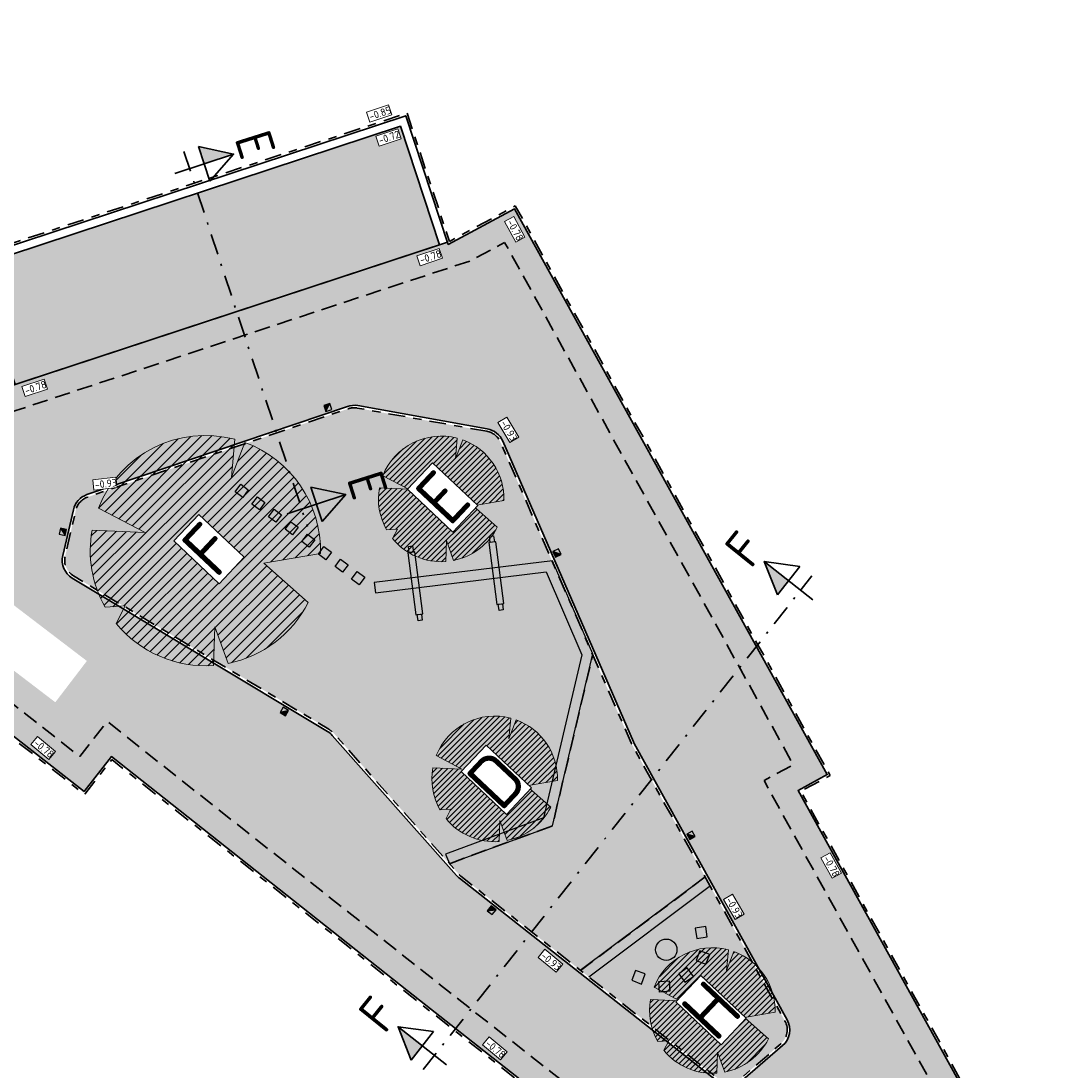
# Model space of a CAD drawing. Header units: metres. Extents: x 104013 to 108981, y 427946 to 428479.
# Tile 12 of 256: x 104501 to 104551, y 428207 to 428257. Entities that reach past the tile are written whole.
import ezdxf

# ---------------------------------------------------------------- set-up
doc = ezdxf.new("R2010")
doc.units = ezdxf.units.M
for name, pattern in [('DASHDOT', [1, 0.5, -0.25, 0, -0.25]), ('DASHED2', [0.375, 0.25, -0.125]), ('VH-OPSLUITBAND', [10, 4, -2, 2, -2])]:
    doc.linetypes.add(name, pattern=pattern)
for name, color, linetype, true_color in [('_ERFTOEGANGSWEG', 2, 'Continuous', 0xffff00), ('N-WE-VH-RITTERTEGEL', 7, 'Continuous', 0xa5cd98), ('N-WE-VH-VERHARDING-AP_GROEN1', 7, 'Continuous', 0xdbffb8), ('N-WE-VH-VERHARDING-AP_PLEIN', 7, 'Continuous', 0x7f6f3f), ('N-WE-VH-VERHARDING-AP_RIJBAAN-ELEMENT', 7, 'Continuous', 0x7f4f3f)]:
    doc.layers.add(name, color=color, linetype=linetype, true_color=true_color)
for name, color, linetype in [('_Spelen', 10, 'Continuous'), ('N-WE-RI-HWA_KOLK_STRAATKOLK-S', 10, 'Continuous'), ('N-WE-VH-VERHARDING-AP_BEBOUWING', 41, 'Continuous')]:
    doc.layers.add(name, color=color, linetype=linetype)
for name, color, linetype, lineweight in [('B-WE-OG-BEBOUWING_STRAATNAAM-T35', 50, 'Continuous', 35), ('N-WE-GR-BOOM-S (Cydonia oblonga)', 117, 'Continuous', 0), ("N-WE-GR-BOOM-S (Hibiscus syriacus 'Marina')", 40, 'Continuous', 0), ('N-WE-GR-BOOM-S (Magnolia kobus)', 32, 'Continuous', 0), ('N-WE-GR-BOOM-S (Prunus cerasifera)', 30, 'Continuous', 0), ('N-WE-GR-SOORTAANDUIDING-T25 (BOMEN)', 7, 'Continuous', 0), ('N-WE-GW-HOOGTE_AFWERKHOOGTE-T25', 7, 'Continuous', 0), ('N-WE-VH-KANTOPSLUITING_OPSLUITBAND-G', 150, 'VH-OPSLUITBAND', 35), ('N-WE-VH-VERHARDING-G', 7, 'Continuous', 35), ('X-XX-AL-VERWIJZING_DOORSNEDE-S', 7, 'Continuous', 35)]:
    doc.layers.add(name, color=color, linetype=linetype, lineweight=lineweight)
doc.styles.add('NLCS-ISO-M200-T25', font='NLCS-ISO.ttf', dxfattribs={"height": 0.5})
doc.styles.add('NLCS-ISO-M200-T35', font='NLCS-ISO.ttf', dxfattribs={"height": 0.7000000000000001})
doc.styles.add('NLCS-ISO-M500-T25', font='NLCS-ISO.ttf', dxfattribs={"height": 1.25})

# ---------------------------------------------------------------- blocks, each defined once
blk = doc.blocks.new('SGR-BOOM_08')
h = blk.add_hatch()
h.set_pattern_fill('ANSI31', color=256, scale=0.1)
h.set_pattern_definition([(45, (0, 0), (-0.2245064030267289, 0.2245064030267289), [])])
h.paths.add_polyline_path([(1.729677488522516, 4.72825667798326), (1.139276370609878, 3.206509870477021), (1.287418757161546, 4.867314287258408, 0.3794379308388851), (-4.677869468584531, 1.861647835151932), (-2.630086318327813, 0.7854955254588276), (-4.954333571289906, 0.8959767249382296, 0.1748934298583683), (-4.384991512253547, -2.473872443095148), (-3.501537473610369, -2.418451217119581), (-3.897906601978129, -3.186615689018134, 0.2439594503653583), (0.3605688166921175, -5.021771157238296), (0.4192016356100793, -3.330164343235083), (0.9916979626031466, -4.936064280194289, 0.2301548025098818), (4.494088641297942, -2.269661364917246), (2.562831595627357, -0.5501398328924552), (5.033028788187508, -0.1296790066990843, 0.3219437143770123)])
h.paths.add_polyline_path([(0.15, 0, -1), (-0.15, 0, -1)], flags=16)
at = {"ltscale": 20, "flags": 128}
for points in [[(1.287419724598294, 4.867325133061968), (1.139276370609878, 3.206509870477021), (1.729681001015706, 4.728265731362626)], [(-4.954350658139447, 0.8959775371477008), (-2.630086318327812, 0.7854955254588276), (-4.677881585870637, 1.861654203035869)], [(5.033035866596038, -0.1296778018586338), (2.562831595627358, -0.5501398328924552), (4.494110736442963, -2.269681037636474)], [(-3.897908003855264, -3.186618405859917), (-3.501537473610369, -2.418451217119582), (-4.385006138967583, -2.473873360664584)], [(0.991715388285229, -4.936113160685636), (0.4192016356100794, -3.330164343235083), (0.3605683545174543, -5.021784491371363)]]:
    blk.add_lwpolyline(points, dxfattribs=at)
blk.add_lwpolyline([(5.033028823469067, -0.129677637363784, 0.3219436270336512), (1.729677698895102, 4.72825660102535, 0.3219436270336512)], format="xyb", dxfattribs=at)
blk.add_circle((0, 0), 0.15)
at = {"ltscale": 20}
for start, end in [(75.18440999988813, 158.298953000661), (169.7490490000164, 209.4302330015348), (281.3600670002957, 333.2046490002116), (219.2666920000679, 274.1068389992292)]:
    blk.add_arc((0, 0), 5.034699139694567, start, end, dxfattribs=at)
blk = doc.blocks.new('Straatkolk')
h = blk.add_hatch(color=256)
h.paths.add_polyline_path([(0.1806648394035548, 0.02059036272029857), (0.1830647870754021, 0.04605545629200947), (-0.02402117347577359, 0.2107676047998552), (-0.210767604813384, -0.02402117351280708)])
h.paths.add_polyline_path([(0.210767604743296, 0.02402117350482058), (0.1830647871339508, 0.04605545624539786), (0.1806648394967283, 0.02059036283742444)])
blk.add_lwpolyline([(-0.2107676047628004, -0.02402117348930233), (0.02402117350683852, -0.2107676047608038), (0.2107676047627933, 0.02402117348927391), (-0.02402117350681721, 0.2107676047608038)], close=True)
blk.add_lwpolyline([(-0.2107676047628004, -0.02402117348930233), (0.2107676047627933, 0.02402117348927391)])
blk = doc.blocks.new('*U765')
at = {"linetype": 'DASHDOT', "ltscale": 0.1}
h = blk.add_hatch(color=256, dxfattribs=at)
h.paths.add_polyline_path([(0.847416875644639, 0.279158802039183), (0.2170977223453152, 0.4148941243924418), (0.1943651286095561, 0.3605118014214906), (0.2824722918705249, 0.0930529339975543)])
h.paths.add_polyline_path([(0.2170977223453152, 0.4148941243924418), (0.1733466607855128, 0.4243156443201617), (0.1943651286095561, 0.3605118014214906)])
h = blk.add_hatch(color=256, dxfattribs=at)
h.paths.add_polyline_path([(3.00569279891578, -6.272522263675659), (2.375373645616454, -6.136786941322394), (2.352641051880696, -6.191169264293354), (2.440748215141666, -6.458628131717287)])
h.paths.add_polyline_path([(2.375373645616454, -6.136786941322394), (2.331622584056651, -6.127365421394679), (2.352641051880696, -6.191169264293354)])
at = {"linetype": 'DASHDOT', "ltscale": 0.8}
blk.add_line((-0.1091256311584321, 0.3312627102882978), (2.267401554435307, -6.882943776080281), dxfattribs=at)
for points in [[(-0.2824722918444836, -0.09305293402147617), (0.8474168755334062, 0.2791588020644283), (0.17334666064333, 0.4243156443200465)], [(0.17334666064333, 0.4243156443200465), (0.3915979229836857, -0.2382097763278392)], [(-0.2824722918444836, -0.09305293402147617), (0.8474168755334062, 0.2791588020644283), (0.3915979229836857, -0.2382097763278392)], [(1.875803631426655, -6.644733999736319), (3.005692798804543, -6.272522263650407), (2.331622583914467, -6.1273654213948)], [(2.331622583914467, -6.1273654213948), (2.549873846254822, -6.789890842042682)], [(1.875803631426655, -6.644733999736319), (3.005692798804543, -6.272522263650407), (2.549873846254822, -6.789890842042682)]]:
    blk.add_lwpolyline(points)
at = {"linetype": 'DASHDOT', "ltscale": 0.1, "style": 'NLCS-ISO-M200-T35'}
for p in [(0.8563487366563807, 0.5873819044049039), (3.014624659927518, -5.964299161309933)]:
    blk.add_text('E', height=0.6999999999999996, rotation=287.5591930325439, dxfattribs=at).set_placement(p)
blk = doc.blocks.new('*U766')
at = {"linetype": 'DASHDOT', "ltscale": 0.1}
h = blk.add_hatch(color=256, dxfattribs=at)
h.paths.add_polyline_path([(6.345388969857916, 9.504339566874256), (6.58073470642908, 8.904057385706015), (6.638618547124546, 8.915178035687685), (6.812784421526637, 9.136454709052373)])
h.paths.add_polyline_path([(6.58073470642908, 8.904057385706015), (6.597070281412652, 8.862391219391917), (6.638618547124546, 8.915178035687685)])
h = blk.add_hatch(color=256, dxfattribs=at)
h.paths.add_polyline_path([(-0.701093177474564, 0.5518272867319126), (-0.4657474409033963, -0.04845489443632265), (-0.4078636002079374, -0.03733424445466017), (-0.2336977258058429, 0.1839424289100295)])
h.paths.add_polyline_path([(-0.4657474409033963, -0.04845489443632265), (-0.4494118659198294, -0.09012106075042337), (-0.4078636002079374, -0.03733424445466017)])
at = {"linetype": 'DASHDOT', "ltscale": 0.8}
blk.add_line((-0.2157141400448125, -0.2740634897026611), (7.262196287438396, 9.226575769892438), dxfattribs=at)
for points in [[(7.280179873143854, 8.768569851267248), (6.345388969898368, 9.504339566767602), (6.597070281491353, 8.862391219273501)], [(7.280179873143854, 8.768569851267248), (6.345388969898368, 9.504339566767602), (7.028498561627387, 9.410518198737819)], [(6.597070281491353, 8.862391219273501), (7.028498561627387, 9.410518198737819)], [(0.2336977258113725, -0.1839424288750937), (-0.701093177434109, 0.5518272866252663), (-0.4494118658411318, -0.09012106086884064)], [(0.2336977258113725, -0.1839424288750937), (-0.701093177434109, 0.5518272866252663), (-0.01798358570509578, 0.458005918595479)], [(-0.4494118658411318, -0.09012106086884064), (-0.01798358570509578, 0.458005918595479)]]:
    blk.add_lwpolyline(points)
at = {"linetype": 'DASHDOT', "ltscale": 0.1, "style": 'NLCS-ISO-M200-T35'}
for p in [(6.083609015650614, 9.341390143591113), (-0.9628731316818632, 0.3888778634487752)]:
    blk.add_text('F', height=0.6999999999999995, rotation=51.11998504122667, dxfattribs=at).set_placement(p)

msp = doc.modelspace()

# ---------------------------------------------------------------- hatches: boundary and pattern name
at = {"layer": '_ERFTOEGANGSWEG'}
h = msp.add_hatch(color=256, dxfattribs=at)
h.dxf.hatch_style = 1
h.paths.add_polyline_path([(104483.2857906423, 428252.9121713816), (104478.3830163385, 428249.4534426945), (104483.5474127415, 428242.1330490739, -0.330963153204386), (104483.5177813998, 428240.9402589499), (104481.2292507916, 428238.0161611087), (104504.3112848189, 428219.9511221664), (104505.6234928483, 428221.6284141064), (104519.9090706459, 428210.3299836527), (104539.1563157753, 428195.1805635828), (104548.132536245, 428202.8640093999), (104538.6502334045, 428220.0003582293), (104540.0546037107, 428220.7671198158), (104525.0130260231, 428247.98594274), (104521.8270880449, 428246.2663167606), (104521.7895972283, 428246.3796906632), (104494.9893776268, 428237.5510758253, -0.329899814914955), (104493.8593717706, 428237.9244032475), (104491.1833095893, 428241.7176497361)])
h.paths.add_polyline_path([(104479.7766095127, 428249.2127750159), (104483.0451257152, 428251.5185941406), (104490.3661871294, 428241.1411856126), (104493.8958518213, 428236.1379804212), (104522.8218548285, 428245.6668776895), (104524.6166872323, 428246.6356474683), (104538.693209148, 428221.1631627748), (104537.2883470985, 428220.3961327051), (104546.8627203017, 428203.0933949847), (104539.1297092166, 428196.4741088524), (104520.5284837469, 428211.1150497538), (104505.4553269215, 428223.0363746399), (104504.1399693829, 428221.3550569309), (104482.6330679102, 428238.1873262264), (104485.2215648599, 428241.4946966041)], flags=16)
h.paths.add_polyline_path([(104504.6572362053, 428234.2505904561), (104514.4393404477, 428235.2682011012, 0.0388437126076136), (104514.591938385, 428235.296174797), (104523.188098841, 428237.5732925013, -0.3706847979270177), (104524.3613589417, 428237.0050773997), (104530.7322351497, 428222.339719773, 0.02390147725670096), (104530.7744505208, 428222.2539997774), (104538.1280096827, 428208.9647010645, -0.3547235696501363), (104537.9069089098, 428207.7239360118), (104536.000436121, 428206.0763072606, -0.3592369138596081), (104534.7280671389, 428206.0471176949), (104522.147178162, 428215.9494788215, -0.12323473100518), (104521.8499535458, 428216.3334458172), (104518.847294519, 428223.1762112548, 0.1865487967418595), (104518.3389481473, 428223.6876503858), (104503.8484777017, 428230.1512788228, -0.3587098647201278), (104503.2813739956, 428231.2890406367), (104503.7862312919, 428233.4804567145, -0.32052394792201)], flags=0)
h.paths.add_polyline_path([(104504.6675831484, 428234.1511271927), (104514.4496873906, 428235.1687378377, 0.03884371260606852), (104514.6175451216, 428235.1995089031), (104523.2137055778, 428237.4766266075, -0.3706847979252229), (104524.2696396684, 428236.965233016), (104530.6405158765, 428222.2998753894, 0.02390147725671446), (104530.6869527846, 428222.2055833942), (104538.0405119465, 428208.9162846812, -0.3547235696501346), (104537.841521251, 428207.7995961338), (104535.9350484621, 428206.1519673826, -0.3592369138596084), (104534.7899163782, 428206.1256967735), (104522.2090274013, 428216.0280579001, -0.1232347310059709), (104521.9415252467, 428216.3736281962), (104518.9388662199, 428223.2163936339, 0.1865487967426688), (104518.3796852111, 428223.7789766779), (104503.8892147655, 428230.2426051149, -0.3587098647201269), (104503.37882143, 428231.2665907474), (104503.8836787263, 428233.4580068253, -0.3205239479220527)], flags=0)
h = msp.add_hatch(color=256, dxfattribs=at)
h.dxf.hatch_style = 1
h.paths.add_polyline_path([(104524.4461124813, 428236.8099800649, 0.250971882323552), (104523.705394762, 428237.3958413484), (104517.4719052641, 428238.513437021, 0.1267072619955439), (104516.9744745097, 428238.4762260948), (104504.4460839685, 428234.2305461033, 0.2600418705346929), (104503.7925653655, 428233.5079508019), (104503.2831080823, 428231.296567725, 0.3248460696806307), (104503.7427137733, 428230.2147997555), (104516.0167089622, 428222.8431406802, -0.0762871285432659), (104516.2500855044, 428222.6492938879), (104522.2308132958, 428215.9038906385, 0.04467728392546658), (104522.3605660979, 428215.7815221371), (104534.7280671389, 428206.0471176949, 0.3592369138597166), (104536.000436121, 428206.0763072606), (104537.9069089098, 428207.7239360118, 0.3547235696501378), (104538.1280096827, 428208.9647010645), (104530.7744505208, 428222.2539997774, -0.02390147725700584), (104530.7322351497, 428222.339719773)], flags=0)
h.paths.add_polyline_path([(104490.3661871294, 428241.1411856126), (104483.0451257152, 428251.5185941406), (104479.7766095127, 428249.2127750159), (104485.2215648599, 428241.4946966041), (104482.6330679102, 428238.1873262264), (104504.1399693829, 428221.3550569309), (104505.4553269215, 428223.0363746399), (104520.5284837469, 428211.1150497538), (104539.1297092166, 428196.4741088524), (104546.8627203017, 428203.0933949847), (104537.2883470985, 428220.3961327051), (104538.693209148, 428221.1631627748), (104524.6166872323, 428246.6356474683), (104522.8218548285, 428245.6668776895), (104493.8958518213, 428236.1379804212)])
h.paths.add_polyline_path([(104504.6572362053, 428234.2505904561), (104514.4393404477, 428235.2682011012, 0.0388437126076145), (104514.591938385, 428235.296174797), (104523.188098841, 428237.5732925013, -0.3706847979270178), (104524.3613589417, 428237.0050773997), (104530.7322351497, 428222.339719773, 0.02390147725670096), (104530.7744505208, 428222.2539997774), (104538.1280096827, 428208.9647010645, -0.3547235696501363), (104537.9069089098, 428207.7239360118), (104536.000436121, 428206.0763072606, -0.3592369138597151), (104534.7280671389, 428206.0471176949), (104522.3605660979, 428215.7815221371, -0.04467728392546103), (104522.2308132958, 428215.9038906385), (104516.2500855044, 428222.6492938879, 0.07628712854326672), (104516.0167089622, 428222.8431406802), (104503.7427137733, 428230.2147997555, -0.3248460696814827), (104503.2831080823, 428231.296567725), (104503.7862312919, 428233.4804567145, -0.3205239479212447)], flags=0)
edge = h.paths.add_edge_path(flags=16)
edge.add_arc((104504.7670397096, 428233.2834519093), 1.000000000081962, 108.7207338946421, 167.0265869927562)
edge.add_line((104503.7925653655, 428233.5079508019), (104503.2831080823, 428231.296567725))
edge.add_arc((104504.2575824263, 428231.0720688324), 0.9999999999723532, 167.0265869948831, 239.0113240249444)
edge.add_line((104503.7427137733, 428230.2147997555), (104516.0167089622, 428222.8431406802))
edge.add_arc((104515.5018403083, 428221.9858716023), 1.000000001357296, 41.561400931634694, 59.01132401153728, ccw=False)
edge.add_line((104516.2500855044, 428222.649293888), (104522.2308132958, 428215.9038906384))
edge.add_arc((104522.9790584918, 428216.5673129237), 1.000000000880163, 221.5614009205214, 231.7938755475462)
edge.add_line((104522.3605660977, 428215.7815221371), (104534.7280671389, 428206.0471176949))
edge.add_arc((104535.3465595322, 428206.832908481), 1.000000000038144, 231.7938755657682, 310.8345217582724)
edge.add_line((104536.000436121, 428206.0763072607), (104537.9069089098, 428207.7239360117))
edge.add_arc((104537.2530323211, 428208.4805372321), 0.9999999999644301, 310.8345217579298, 388.9577034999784)
edge.add_line((104538.1280096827, 428208.9647010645), (104530.7744505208, 428222.2539997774))
edge.add_arc((104531.6494278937, 428222.7381636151), 1.000000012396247, 203.4809312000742, 208.9577034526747, ccw=False)
edge.add_line((104530.7322351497, 428222.3397197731), (104524.4461124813, 428236.8099800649))
edge.add_arc((104523.5289197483, 428236.4115362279), 1.000000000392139, 23.48093118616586, 79.83549377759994)
edge.add_line((104523.705394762, 428237.3958413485), (104517.4719052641, 428238.513437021))
edge.add_arc((104517.2954302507, 428237.5291319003), 1.000000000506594, 79.8354937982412, 108.7207338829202)
edge.add_line((104516.9744745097, 428238.4762260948), (104504.4460839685, 428234.2305461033))
at = {"layer": 'N-WE-VH-RITTERTEGEL'}
h = msp.add_hatch(color=256, dxfattribs=at)
h.dxf.hatch_style = 1
edge = h.paths.add_edge_path()
edge.add_line((104530.6221720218, 428222.2919065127), (104528.775551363, 428226.5427115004))
edge.add_line((104528.775551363, 428226.5427115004), (104526.8365229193, 428218.3000610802))
edge.add_line((104526.8365229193, 428218.3000610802), (104521.8821425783, 428216.4780214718))
edge.add_line((104521.8821425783, 428216.4780214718), (104522.3206027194, 428215.9835013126))
edge.add_arc((104522.9790584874, 428216.567312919), 0.8799999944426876, 221.5614008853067, 231.7938756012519)
edge.add_line((104522.4347851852, 428215.8758170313), (104528.1922906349, 428211.3441103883))
edge.add_line((104528.1922906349, 428211.3441103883), (104534.1872270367, 428215.8386048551))
edge.add_line((104534.1872270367, 428215.8386048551), (104530.6694532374, 428222.1959001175))
edge.add_arc((104531.649427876, 428222.7381636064), 1.119999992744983, 203.4809311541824, 208.9577035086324, ccw=False)
at = {"layer": 'N-WE-VH-VERHARDING-AP_BEBOUWING'}
h = msp.add_hatch(color=256, dxfattribs=at)
h.dxf.hatch_style = 1
h.paths.add_polyline_path([(104454.7128699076, 428270.7965563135), (104450.7995563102, 428275.3447402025), (104436.7759893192, 428263.2786899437), (104440.6893029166, 428258.7305060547)])
h.paths.add_polyline_path([(104521.4098232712, 428246.2541058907), (104519.5259065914, 428251.9511540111), (104499.1053883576, 428245.2241610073), (104500.9891623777, 428239.5275442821)])
h.paths.add_polyline_path([(104593.6984605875, 428246.9851351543), (104593.8092281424, 428246.8503573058), (104597.5932500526, 428242.417510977), (104611.6686282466, 428254.42307975), (104607.7755997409, 428258.9886387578)])
at = {"layer": 'N-WE-VH-VERHARDING-AP_GROEN1'}
h = msp.add_hatch(color=256, dxfattribs=at)
h.dxf.hatch_style = 1
edge = h.paths.add_edge_path()
edge.add_line((104538.0230123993, 428208.9066014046), (104534.1872270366, 428215.8386048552))
edge.add_line((104534.1872270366, 428215.8386048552), (104528.1922906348, 428211.3441103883))
edge.add_line((104528.1922906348, 428211.3441103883), (104534.8022862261, 428206.1414125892))
edge.add_arc((104535.3465595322, 428206.8329084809), 0.8799999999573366, 231.7938755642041, 310.834521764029)
edge.add_line((104535.9219709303, 428206.1670994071), (104537.8284437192, 428207.8147281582))
edge.add_arc((104537.2530323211, 428208.4805372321), 0.8799999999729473, 310.8345217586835, 388.9577034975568)
edge = h.paths.add_edge_path()
edge.add_line((104528.7755513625, 428226.542711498), (104524.3360493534, 428236.7621668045))
edge.add_arc((104523.5289197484, 428236.411536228), 0.8800000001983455, 23.48093118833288, 79.83549378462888)
edge.add_line((104523.6842177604, 428237.277724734), (104517.4507282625, 428238.3953204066))
edge.add_arc((104517.2954302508, 428237.5291318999), 0.8800000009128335, 79.83549380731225, 108.7207338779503)
edge.add_line((104517.0129891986, 428238.3625747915), (104504.4845986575, 428234.1168948))
edge.add_arc((104504.7670397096, 428233.2834519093), 0.8800000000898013, 108.7207338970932, 167.0265869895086)
edge.add_line((104503.9095022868, 428233.4810109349), (104503.4000450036, 428231.2696278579))
edge.add_arc((104504.2575824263, 428231.0720688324), 0.8799999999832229, 167.0265869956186, 239.0113240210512)
edge.add_line((104503.8044980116, 428230.3176720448), (104516.0784932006, 428222.9460129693))
edge.add_arc((104515.5018403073, 428221.985871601), 1.120000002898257, 41.56140094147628, 59.0113240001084, ccw=False)
edge.add_line((104516.3398749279, 428222.728904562), (104521.8821425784, 428216.4780214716))
edge.add_line((104521.8821425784, 428216.4780214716), (104526.8365229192, 428218.3000610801))
edge.add_line((104526.8365229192, 428218.3000610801), (104528.7755513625, 428226.542711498))
at = {"layer": 'N-WE-VH-VERHARDING-AP_PLEIN'}
h = msp.add_hatch(color=256, dxfattribs=at)
h.dxf.hatch_style = 1
edge = h.paths.add_edge_path()
edge.add_arc((104515.5018403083, 428221.9858716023), 1.000000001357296, 41.56140093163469, 59.01132401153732)
edge.add_line((104516.0167089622, 428222.8431406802), (104503.7427137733, 428230.2147997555))
edge.add_arc((104504.2575824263, 428231.0720688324), 0.9999999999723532, 167.0265869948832, 239.0113240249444, ccw=False)
edge.add_line((104503.2831080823, 428231.296567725), (104503.7925653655, 428233.5079508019))
edge.add_arc((104504.7670397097, 428233.2834519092), 1.000000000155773, 108.7207338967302, 167.026586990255, ccw=False)
edge.add_line((104504.4460839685, 428234.2305461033), (104516.9744745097, 428238.4762260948))
edge.add_arc((104517.2954302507, 428237.5291319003), 1.000000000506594, 79.8354937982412, 108.7207338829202, ccw=False)
edge.add_line((104517.4719052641, 428238.513437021), (104523.705394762, 428237.3958413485))
edge.add_arc((104523.5289197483, 428236.4115362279), 1.000000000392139, 23.480931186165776, 79.83549377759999, ccw=False)
edge.add_line((104524.4461124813, 428236.8099800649), (104530.7322351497, 428222.3397197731))
edge.add_arc((104531.6494278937, 428222.7381636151), 1.000000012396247, 203.4809312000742, 208.9577034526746)
edge.add_line((104530.7744505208, 428222.2539997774), (104538.1280096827, 428208.9647010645))
edge.add_arc((104537.2530323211, 428208.4805372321), 0.9999999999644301, -49.165478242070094, 28.95770349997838, ccw=False)
edge.add_line((104537.9069089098, 428207.7239360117), (104536.000436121, 428206.0763072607))
edge.add_arc((104535.3465595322, 428206.832908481), 1.000000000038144, 231.7938755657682, 310.83452175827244, ccw=False)
edge.add_line((104534.7280671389, 428206.0471176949), (104522.3605660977, 428215.7815221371))
edge.add_arc((104522.9790584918, 428216.5673129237), 1.000000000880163, 221.5614009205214, 231.7938755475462, ccw=False)
edge.add_line((104522.2308132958, 428215.9038906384), (104516.2500855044, 428222.649293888))
h.paths.add_polyline_path([(104490.2027626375, 428241.0258927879), (104482.9969927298, 428251.2398786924), (104480.0553281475, 428249.1646414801), (104485.4706923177, 428241.4885077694), (104482.9138313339, 428238.2215592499), (104504.1057062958, 428221.6358438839), (104505.4216937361, 428223.3179667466), (104520.6525501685, 428211.2719176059), (104539.1243879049, 428196.7328179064), (104546.608757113, 428203.1392721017), (104537.0159698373, 428220.4752876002), (104538.4209302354, 428221.2423713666), (104524.5374194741, 428246.3655884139), (104522.8844315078, 428245.4769193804), (104493.8177875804, 428235.9016917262)])
at = {"layer": 'N-WE-VH-VERHARDING-AP_RIJBAAN-ELEMENT'}
h = msp.add_hatch(color=256, dxfattribs=at)
h.dxf.hatch_style = 1
edge = h.paths.add_edge_path()
edge.add_line((104483.2857906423, 428252.9121713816), (104478.3830163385, 428249.4534426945))
edge.add_line((104478.3830163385, 428249.4534426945), (104483.5474127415, 428242.1330490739))
edge.add_arc((104482.7302902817, 428241.5565849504), 1.000000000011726, -38.04833315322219, 35.202230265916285, ccw=False)
edge.add_line((104483.5177813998, 428240.9402589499), (104481.2292507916, 428238.0161611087))
edge.add_line((104481.2292507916, 428238.0161611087), (104504.3112848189, 428219.9511221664))
edge.add_line((104504.3112848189, 428219.9511221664), (104505.6234928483, 428221.6284141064))
edge.add_line((104505.6234928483, 428221.6284141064), (104519.9090706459, 428210.3299836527))
edge.add_line((104519.9090706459, 428210.3299836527), (104539.1563157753, 428195.1805635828))
edge.add_line((104539.1563157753, 428195.1805635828), (104548.132536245, 428202.8640093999))
edge.add_line((104548.132536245, 428202.8640093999), (104538.6502334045, 428220.0003582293))
edge.add_line((104538.6502334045, 428220.0003582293), (104540.0546037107, 428220.7671198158))
edge.add_line((104540.0546037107, 428220.7671198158), (104525.0130260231, 428247.98594274))
edge.add_line((104525.0130260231, 428247.98594274), (104521.8270880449, 428246.2663167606))
edge.add_line((104521.8270880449, 428246.2663167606), (104521.7895972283, 428246.3796906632))
edge.add_line((104521.7895972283, 428246.3796906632), (104494.9893776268, 428237.5510758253))
edge.add_arc((104494.6764942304, 428238.500867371), 1.000000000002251, 215.202230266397, 288.2330835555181, ccw=False)
edge.add_line((104493.8593717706, 428237.9244032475), (104491.1833095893, 428241.7176497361))
edge.add_line((104491.1833095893, 428241.7176497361), (104483.2857906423, 428252.9121713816))
h.paths.add_polyline_path([(104480.0553281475, 428249.1646414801), (104482.9969927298, 428251.2398786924), (104490.2027626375, 428241.0258927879), (104493.8177875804, 428235.9016917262), (104522.8844315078, 428245.4769193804), (104524.5374194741, 428246.3655884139), (104538.4209302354, 428221.2423713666), (104537.0159698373, 428220.4752876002), (104546.608757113, 428203.1392721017), (104539.1243879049, 428196.7328179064), (104520.6525501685, 428211.2719176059), (104505.4216937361, 428223.3179667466), (104504.1057062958, 428221.6358438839), (104482.9138313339, 428238.2215592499), (104485.4706923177, 428241.4885077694)], flags=16)
edge = h.paths.add_edge_path(flags=0)
edge.add_line((104504.6572362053, 428234.2505904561), (104514.4393404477, 428235.2682011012))
edge.add_arc((104514.335871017, 428236.2628337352), 0.9999999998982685, 275.9389910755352, 284.8368409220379)
edge.add_line((104514.591938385, 428235.296174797), (104523.188098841, 428237.5732925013))
edge.add_arc((104523.4441662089, 428236.606633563), 0.9999999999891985, 23.480931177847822, 104.83684091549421, ccw=False)
edge.add_line((104524.3613589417, 428237.0050773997), (104530.7322351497, 428222.339719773))
edge.add_arc((104531.6494278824, 428222.7381636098), 0.9999999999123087, 203.4809311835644, 208.9577035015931)
edge.add_line((104530.7744505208, 428222.2539997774), (104538.1280096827, 428208.9647010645))
edge.add_arc((104537.253032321, 428208.4805372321), 1.000000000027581, -49.16547823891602, 28.957703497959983, ccw=False)
edge.add_line((104537.9069089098, 428207.7239360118), (104536.000436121, 428206.0763072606))
edge.add_arc((104535.3465595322, 428206.832908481), 1.000000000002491, 231.7938755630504, 310.8345217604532, ccw=False)
edge.add_line((104534.7280671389, 428206.0471176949), (104522.147178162, 428215.9494788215))
edge.add_arc((104522.7656705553, 428216.7352696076), 1.000000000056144, 203.6922420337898, 231.7938755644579, ccw=False)
edge.add_line((104521.8499535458, 428216.3334458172), (104518.847294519, 428223.1762112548))
edge.add_arc((104517.9315775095, 428222.7743874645), 0.9999999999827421, 23.69224203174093, 65.96023094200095)
edge.add_line((104518.3389481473, 428223.6876503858), (104503.8484777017, 428230.1512788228))
edge.add_arc((104504.2558483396, 428231.0645417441), 0.9999999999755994, 167.0265869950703, 245.96023094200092, ccw=False)
edge.add_line((104503.2813739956, 428231.2890406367), (104503.7862312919, 428233.4804567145))
edge.add_arc((104504.760705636, 428233.2559578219), 1.000000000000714, 95.93899107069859, 167.0265869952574, ccw=False)
edge = h.paths.add_edge_path(flags=0)
edge.add_line((104504.6675831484, 428234.1511271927), (104514.4496873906, 428235.1687378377))
edge.add_arc((104514.3358710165, 428236.2628337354), 1.100000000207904, 275.9389910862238, 284.8368409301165)
edge.add_line((104514.6175451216, 428235.1995089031), (104523.2137055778, 428237.4766266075))
edge.add_arc((104523.4441662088, 428236.6066335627), 0.9000000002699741, 23.480931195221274, 104.83684090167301, ccw=False)
edge.add_line((104524.2696396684, 428236.965233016), (104530.6405158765, 428222.2998753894))
edge.add_arc((104531.6494278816, 428222.7381636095), 1.099999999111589, 203.4809311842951, 208.9577035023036)
edge.add_line((104530.6869527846, 428222.2055833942), (104538.0405119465, 428208.9162846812))
edge.add_arc((104537.253032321, 428208.4805372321), 0.9000000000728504, -49.1654782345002, 28.95770349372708, ccw=False)
edge.add_line((104537.841521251, 428207.7995961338), (104535.9350484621, 428206.1519673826))
edge.add_arc((104535.3465595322, 428206.832908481), 0.9000000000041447, 231.7938755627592, 310.83452176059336, ccw=False)
edge.add_line((104534.7899163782, 428206.1256967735), (104522.2090274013, 428216.0280579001))
edge.add_arc((104522.7656705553, 428216.7352696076), 0.8999999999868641, 203.6922420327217, 231.7938755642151, ccw=False)
edge.add_line((104521.9415252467, 428216.3736281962), (104518.9388662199, 428223.2163936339))
edge.add_arc((104517.9315775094, 428222.7743874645), 1.099999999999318, 23.69224203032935, 65.96023094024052)
edge.add_line((104518.3796852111, 428223.7789766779), (104503.8892147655, 428230.2426051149))
edge.add_arc((104504.2558483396, 428231.0645417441), 0.8999999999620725, 167.0265869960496, 245.9602309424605, ccw=False)
edge.add_line((104503.37882143, 428231.2665907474), (104503.8836787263, 428233.4580068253))
edge.add_arc((104504.760705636, 428233.2559578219), 0.900000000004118, 95.93899106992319, 167.0265869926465, ccw=False)

# ---------------------------------------------------------------- linework, layer by layer
at = {"layer": '_Spelen'}
for points in [[(104512.2092205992, 428234.4595077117), (104511.9392509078, 428234.0994849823), (104511.5792281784, 428234.3694546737), (104511.8491978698, 428234.7294774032), (104512.2092205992, 428234.4595077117)], [(104513.0092711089, 428233.8595750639), (104512.7393014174, 428233.4995523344), (104512.379278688, 428233.7695220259), (104512.6492483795, 428234.1295447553), (104513.0092711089, 428233.8595750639)], [(104513.8093216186, 428233.259642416), (104513.5393519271, 428232.8996196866), (104513.1793291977, 428233.1695893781), (104513.4492988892, 428233.5296121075), (104513.8093216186, 428233.259642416)], [(104514.6093721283, 428232.6597097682), (104514.3394024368, 428232.2996870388), (104513.9793797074, 428232.5696567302), (104514.2493493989, 428232.9296794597), (104514.6093721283, 428232.6597097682)], [(104515.409422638, 428232.0597771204), (104515.1394529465, 428231.6997543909), (104514.7794302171, 428231.9697240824), (104515.0493999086, 428232.3297468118), (104515.409422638, 428232.0597771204)], [(104516.2094731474, 428231.4598444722), (104515.9395034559, 428231.0998217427), (104515.5794807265, 428231.3697914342), (104515.849450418, 428231.7298141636), (104516.2094731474, 428231.4598444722)], [(104517.0095236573, 428230.8599118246), (104516.7395539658, 428230.4998890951), (104516.3795312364, 428230.7698587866), (104516.6495009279, 428231.129881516), (104517.0095236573, 428230.8599118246)], [(104517.809574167, 428230.2599791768), (104517.5396044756, 428229.8999564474), (104517.1795817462, 428230.1699261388), (104517.4495514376, 428230.5299488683), (104517.809574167, 428230.2599791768)], [(104534.2033826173, 428215.8507169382), (104528.1781053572, 428211.3334754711)], [(104534.447785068, 428215.4090346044), (104528.5823598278, 428211.0116366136)]]:
    msp.add_lwpolyline(points, dxfattribs=at)
for points in [[(104523.8479217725, 428231.9312387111), (104523.8093842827, 428232.2287531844), (104524.0077272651, 428232.2544448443), (104524.0462647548, 428231.9569303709), (104523.9470932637, 428231.9440845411)], [(104519.9491809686, 428231.4378982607), (104519.9106434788, 428231.7354127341), (104520.1089864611, 428231.761104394), (104520.1475239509, 428231.4635899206), (104520.0483524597, 428231.4507440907)], [(104524.158918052, 428228.9464596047), (104524.506018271, 428228.9914200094), (104524.1206433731, 428231.9665647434), (104523.7735431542, 428231.9216043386)], [(104521.8938304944, 428216.4823198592), (104526.8365229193, 428218.3000610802), (104528.7832114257, 428226.5752737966), (104526.8387198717, 428231.0513714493), (104518.2705212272, 428230.0101934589), (104518.3308358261, 428229.5138446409), (104526.5287474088, 428230.5100266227), (104528.2584997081, 428226.5282452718), (104526.4114207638, 428218.6764646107), (104521.6925430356, 428216.9410342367)], [(104520.2601772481, 428228.4531191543), (104520.6072774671, 428228.4980795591), (104520.2219025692, 428231.473224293), (104519.8748023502, 428231.4282638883)], [(104524.2718341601, 428228.6585795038), (104524.2332966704, 428228.9560939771), (104524.4316396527, 428228.981785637), (104524.4701771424, 428228.6842711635), (104524.3710056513, 428228.6714253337)], [(104520.3730933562, 428228.1652390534), (104520.3345558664, 428228.4627535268), (104520.5328988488, 428228.4884451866), (104520.5714363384, 428228.1909307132), (104520.4722648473, 428228.1780848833)], [(104533.7800300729, 428212.8853033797), (104534.274638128, 428212.9585350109), (104534.209729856, 428213.4543040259), (104533.6984957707, 428213.3786107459)], [(104533.7560654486, 428211.8199844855), (104534.2239510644, 428211.6436806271), (104534.4080939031, 428212.108536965), (104533.9244805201, 428212.2907671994)], [(104530.8351442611, 428211.3449107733), (104530.664058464, 428210.8750920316), (104531.1280598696, 428210.6882376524), (104531.3048966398, 428211.1738491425)], [(104532.9114771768, 428211.1713204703), (104533.2114042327, 428210.7712657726), (104533.6214843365, 428211.0577028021), (104533.3114753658, 428211.4712051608)], [(104532.4520437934, 428210.8423397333), (104532.4901057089, 428210.3437905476), (104531.9922666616, 428210.2973547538), (104531.9529253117, 428210.812662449)]]:
    msp.add_lwpolyline(points, close=True, dxfattribs=at)
msp.add_circle((104532.313518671, 428212.3356357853), 0.5140443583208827, dxfattribs=at)
at = {"layer": 'N-WE-VH-KANTOPSLUITING_OPSLUITBAND-G', "ltscale": 0.2, "flags": 128}
for points in [[(104555.1398060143, 428295.0432008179, -0.01417632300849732), (104543.0493832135, 428289.7925653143, 0.009458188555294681), (104533.3647224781, 428285.7418855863, 0.02279196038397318), (104510.7143531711, 428274.5017981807, 0.02655277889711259), (104485.7494598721, 428258.87417387), (104495.7805837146, 428244.6553244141), (104519.8438212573, 428252.5823137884)], [(104539.1589764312, 428195.0512090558), (104519.8471293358, 428210.2514770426), (104505.640309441, 428221.4876180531), (104504.3284163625, 428219.8107286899), (104481.1869754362, 428237.9222621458), (104479.6485449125, 428238.2054021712), (104472.2175501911, 428248.7386382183, 0.002516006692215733), (104470.0431189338, 428246.9861257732), (104464.0793066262, 428242.1298044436, 0.0162702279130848), (104442.8973486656, 428223.7035405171, 0.02364927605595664), (104427.9790972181, 428208.4727691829, 0.01799618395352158), (104488.1114951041, 428161.2591801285, 0.002441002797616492), (104496.0523423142, 428155.5296215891), (104496.9037081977, 428156.2600459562), (104501.4996587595, 428160.2300147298), (104517.9124934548, 428174.3229666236), (104529.2105309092, 428183.9510444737), (104533.6448810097, 428192.4962189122), (104533.6448810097, 428192.4962189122), (104536.1853242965, 428197.391757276)]]:
    msp.add_lwpolyline(points, format="xyb", dxfattribs=at)
msp.add_lwpolyline([(104519.8438212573, 428252.5823137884), (104521.8845752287, 428246.4109826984), (104525.0526599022, 428248.1209722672), (104540.1907431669, 428220.7275155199), (104538.7864220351, 428219.9607807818), (104548.2595178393, 428202.8410708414)], dxfattribs=at)
msp.add_lwpolyline([(104523.6842177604, 428237.277724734), (104517.4507282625, 428238.3953204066, 0.1267072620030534), (104517.0129891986, 428238.3625747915), (104504.4845986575, 428234.1168948, 0.2600418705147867), (104503.9095022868, 428233.4810109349), (104503.4000450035, 428231.2696278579, 0.3248460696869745), (104503.8044980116, 428230.3176720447), (104516.0784932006, 428222.9460129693, -0.07628712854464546), (104516.339874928, 428222.728904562), (104522.3206027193, 428215.9835013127, 0.0446772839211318), (104522.434785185, 428215.8758170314), (104534.8022862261, 428206.1414125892, 0.3592369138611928), (104535.9219709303, 428206.1670994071), (104537.8284437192, 428207.8147281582, 0.3547235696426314), (104538.0230123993, 428208.9066014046), (104530.6694532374, 428222.1959001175, -0.02390147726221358), (104530.6221720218, 428222.2919065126), (104524.3360493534, 428236.7621668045, 0.2509718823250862)], format="xyb", close=True, dxfattribs=at)
at = {"layer": 'N-WE-VH-VERHARDING-G'}
msp.add_line((104494.9893776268, 428237.5510758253), (104521.7895972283, 428246.3796906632), dxfattribs=at)
at = {"layer": 'N-WE-VH-VERHARDING-G', "ltscale": 0.2, "flags": 128}
for points in [[(104555.1641092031, 428295.1650242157, -0.0142553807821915), (104543.012356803, 428289.8854581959, 0.009458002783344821), (104533.3243978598, 428285.8333947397, 0.02279196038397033), (104510.6658662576, 428274.5892568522, 0.02664308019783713), (104485.6099965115, 428258.8983881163), (104495.7415515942, 428244.5371800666), (104519.7802382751, 428252.4560818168), (104521.8270880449, 428246.2663167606), (104525.0130260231, 428247.98594274), (104540.0546037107, 428220.7671198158), (104538.6502334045, 428220.0003582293), (104548.132536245, 428202.8640093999)], [(104539.1563157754, 428195.1805635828), (104519.9090706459, 428210.3299836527), (104505.6234928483, 428221.6284141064), (104504.3112848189, 428219.9511221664), (104481.2292507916, 428238.0161611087), (104479.7067500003, 428238.2963693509), (104472.2381258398, 428248.8829441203, 0.002611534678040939), (104469.9799757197, 428247.0636688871), (104464.0161634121, 428242.2073475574, 0.0162702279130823), (104442.8292965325, 428223.7768133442, 0.02376308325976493), (104427.8361709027, 428208.462631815, 0.01802033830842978), (104488.0526098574, 428161.1783560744, 0.002460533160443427), (104496.0579923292, 428155.4027090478), (104496.9689499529, 428156.184259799), (104501.5649159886, 428160.1542419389), (104517.9774970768, 428174.246976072), (104529.2902812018, 428183.8876208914), (104533.7336415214, 428192.4501583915), (104536.3122029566, 428197.41915199), (104536.3122029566, 428197.41915199)]]:
    msp.add_lwpolyline(points, format="xyb", dxfattribs=at)
at = {"layer": 'N-WE-VH-VERHARDING-G', "linetype": 'DASHED2', "ltscale": 3, "flags": 128}
msp.add_lwpolyline([(104539.1243879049, 428196.7328179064), (104546.608757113, 428203.1392721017), (104537.0159698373, 428220.4752876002), (104538.4209302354, 428221.2423713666), (104524.5374194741, 428246.3655884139), (104522.9012596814, 428245.4824629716), (104493.8177875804, 428235.9016917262), (104490.2027626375, 428241.0258927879), (104482.9969927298, 428251.2398786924), (104480.0553281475, 428249.1646414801), (104485.4706923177, 428241.4885077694), (104482.9138313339, 428238.2215592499), (104504.1057062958, 428221.6358438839), (104505.4216937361, 428223.3179667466), (104520.6523663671, 428211.2720629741)], close=True, dxfattribs=at)
at = {"layer": 'N-WE-VH-VERHARDING-G', "flags": 128}
msp.add_lwpolyline([(104523.705394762, 428237.3958413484), (104517.4719052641, 428238.513437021, 0.1267072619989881), (104516.9744745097, 428238.4762260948), (104504.4460839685, 428234.2305461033, 0.2600418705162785), (104503.7925653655, 428233.507950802), (104503.2831080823, 428231.296567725, 0.3248460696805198), (104503.7427137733, 428230.2147997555), (104516.0167089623, 428222.8431406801, -0.07628712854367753), (104516.2500855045, 428222.6492938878), (104522.2308132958, 428215.9038906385, 0.04467728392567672), (104522.3605660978, 428215.7815221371), (104534.7280671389, 428206.0471176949, 0.3592369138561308), (104536.000436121, 428206.0763072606), (104537.9069089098, 428207.7239360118, 0.3547235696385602), (104538.1280096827, 428208.9647010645), (104530.7744505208, 428222.2539997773, -0.02390147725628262), (104530.7322351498, 428222.339719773), (104524.4461124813, 428236.8099800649, 0.2509718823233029)], format="xyb", close=True, dxfattribs=at)
at = {"layer": 'N-WE-VH-VERHARDING-G', "linetype": 'DASHED2', "ltscale": 3, "flags": 128}
for points in [[(104521.8821425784, 428216.4780214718), (104526.8365229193, 428218.3000610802), (104528.775551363, 428226.5427115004)], [(104534.1872270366, 428215.8386048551), (104528.1922906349, 428211.3441103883)]]:
    msp.add_lwpolyline(points, dxfattribs=at)

# ---------------------------------------------------------------- block references
at = {"layer": 'N-WE-GR-BOOM-S (Cydonia oblonga)', "xscale": 0.6, "yscale": 0.6, "zscale": 0.6}
msp.add_blockref('SGR-BOOM_08', (104534.5308695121, 428209.4133699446), dxfattribs=at)
at = {"layer": "N-WE-GR-BOOM-S (Hibiscus syriacus 'Marina')", "color": 7, "lineweight": 13, "ltscale": 3.52, "xscale": 0.6, "yscale": 0.6, "zscale": 0.6}
msp.add_blockref('SGR-BOOM_08', (104524.0586096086, 428220.5572313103), dxfattribs=at)
at = {"layer": 'N-WE-GR-BOOM-S (Magnolia kobus)', "color": 7, "lineweight": 13, "ltscale": 3.2, "xscale": 1.1, "yscale": 1.1, "zscale": 1.1}
msp.add_blockref('SGR-BOOM_08', (104510.1439981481, 428231.538714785), dxfattribs=at)
at = {"layer": 'N-WE-GR-BOOM-S (Prunus cerasifera)', "color": 7, "lineweight": 13, "ltscale": 3.52, "xscale": 0.6, "yscale": 0.6, "zscale": 0.6}
msp.add_blockref('SGR-BOOM_08', (104521.4881929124, 428234.0256132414), dxfattribs=at)
at = {"layer": 'N-WE-RI-HWA_KOLK_STRAATKOLK-S'}
for p, rotation in [((104516.0361226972, 428238.42219831), 57.21879144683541), ((104503.2901840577, 428232.4408733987), 295.5246445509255), ((104527.0592595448, 428231.4221203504), 151.9789887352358), ((104513.9420130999, 428223.797561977), 187.5093815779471), ((104533.5038713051, 428217.8377644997), 157.4557610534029), ((104523.9138885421, 428214.240758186), 0.2919331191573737)]:
    msp.add_blockref('Straatkolk', p, dxfattribs=dict(at, rotation=rotation))

# ---------------------------------------------------------------- next in the draw order: texts
at = {"layer": 'B-WE-OG-BEBOUWING_STRAATNAAM-T35', "insert": (104492.9142538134, 428234.2458715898), "char_height": 1.25, "width": 13.40282886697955, "attachment_point": 1, "rotation": 322.63735585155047, "style": 'NLCS-ISO-M500-T25', "bg_fill": 2}
msp.add_mtext('{\\fArial|b0|i0|c0|p34;Kweepeer}', dxfattribs=at)
at = {"layer": 'N-WE-GR-SOORTAANDUIDING-T25 (BOMEN)', "char_height": 2.5, "attachment_point": 5, "rotation": 46.7104304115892, "style": 'NLCS-ISO-M500-T25', "bg_fill": 19, "box_fill_scale": 1.1, "bg_fill_color": 256, "bg_fill_transparency": 0}
for s, insert in [('E', (104521.5551236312, 428234.0946044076)), ('F', (104510.3175682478, 428231.6121461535)), ('D', (104524.1387451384, 428220.5136348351)), ('H', (104534.4688821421, 428209.4339543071))]:
    msp.add_mtext_dynamic_manual_height_columns(s, width=1.25, gutter_width=6.25, heights=[0], dxfattribs=dict(at, insert=insert))
at = {"layer": 'N-WE-GW-HOOGTE_AFWERKHOOGTE-T25', "attachment_point": 1, "style": 'NLCS-ISO-M200-T25', "bg_fill": 19, "box_fill_scale": 1.2, "bg_fill_color": 256, "bg_fill_transparency": 0}
for s, insert, char_height, width, rotation in [('-0.85', (104517.9787034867, 428252.5780324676), 0.3599999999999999, 0.9778270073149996, 18.485154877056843), ('-0.78', (104524.94892111, 428247.5079904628), 0.3599999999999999, 0.9778270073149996, 298.81489293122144), ('-0.78', (104520.4130839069, 428245.6756903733), 0.3599999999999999, 0.9778270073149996, 18.485154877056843), ('-0.78', (104501.4118841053, 428239.3886067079), 0.3599999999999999, 0.9778270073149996, 18.485154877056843), ('-0.93', (104524.6253421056, 428237.8636428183), 0.3599999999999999, 0.9778270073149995, 300.7629643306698), ('-0.93', (104504.8053111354, 428234.8761032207), 0.3599999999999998, 0.9778270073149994, 6.561045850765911), ('-0.78', (104502.0791122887, 428222.4929945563), 0.3599999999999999, 0.9778270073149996, 320.5494340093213), ('-0.78', (104540.1666484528, 428216.9050098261), 0.3599999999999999, 0.9778270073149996, 298.81489293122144)]:
    msp.add_mtext(s, dxfattribs=dict(at, insert=insert, char_height=char_height, width=width, rotation=rotation))

# ---------------------------------------------------------------- next in the draw order: block references
at = {"layer": 'X-XX-AL-VERWIJZING_DOORSNEDE-S', "xscale": 2.5, "yscale": 2.5, "zscale": 2.5}
for name, p in [('*U765', (104509.3846056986, 428249.91250347)), ('*U766', (104521.1636246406, 428207.2551206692))]:
    msp.add_blockref(name, p, dxfattribs=at)

# ---------------------------------------------------------------- next in the draw order: texts
at = {"layer": 'N-WE-GW-HOOGTE_AFWERKHOOGTE-T25', "char_height": 0.3599999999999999, "attachment_point": 1, "style": 'NLCS-ISO-M200-T25', "bg_fill": 19, "box_fill_scale": 1.2, "bg_fill_color": 256, "bg_fill_transparency": 0}
for s, insert, width, rotation in [('-0.72', (104518.4279887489, 428251.4293064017), 0.9778270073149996, 18.485154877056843), ('-0.93', (104535.4683756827, 428214.9131741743), 0.9778270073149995, 300.7629643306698), ('-0.93', (104526.4796714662, 428212.2597772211), 0.9778270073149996, 320.5494340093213), ('-0.78', (104523.8050100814, 428208.0459417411), 0.9778270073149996, 320.5494340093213)]:
    msp.add_mtext(s, dxfattribs=dict(at, insert=insert, width=width, rotation=rotation))

# ---------------------------------------------------------------- next in the draw order: linework, layer by layer
at = {"layer": 'N-WE-VH-VERHARDING-G'}
msp.add_lwpolyline([(104521.40968061, 428246.2545373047), (104519.5259078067, 428251.9511503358), (104499.1053883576, 428245.2241610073), (104500.9891623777, 428239.5275442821), (104521.40968061, 428246.2545373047)], close=True, dxfattribs=at)

doc.saveas('drawing.dxf')
